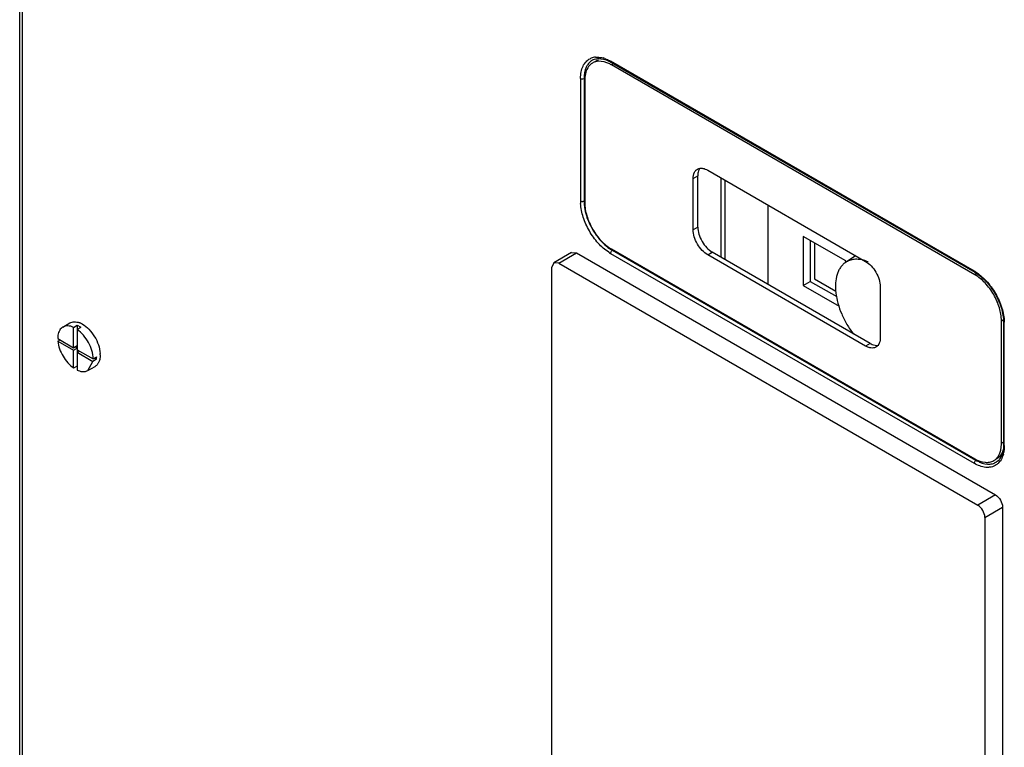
# Model space of a CAD drawing. Header units: millimetres. Extents: x 64 to 499, y 65 to 721.
# Tile 11 of 13: x 64 to 261, y 305 to 450. Entities that reach past the tile are written whole.
import ezdxf

# ---------------------------------------------------------------- set-up
doc = ezdxf.new("R2010")
doc.units = ezdxf.units.MM
doc.header["$LTSCALE"] = 51.146587
doc.layers.get('0').update_dxf_attribs({"linetype": 'CONTINUOUS'})

msp = doc.modelspace()

# ---------------------------------------------------------------- linework, layer by layer
at = {"color": 7, "linetype": 'Continuous'}
for p, q in [((64.36, 212.81), (64.36, 573.7)), ((64.95, 211.99), (64.95, 572.89)), ((254.91, 400.23), (182.33, 442.13)), ((182.43, 441.9), (255.01, 400)), ((182.47, 441.39), (182.89, 441.64)), ((255.05, 399.49), (182.47, 441.39)), ((176.32, 438.66), (176.32, 414.16)), ((177.02, 438.66), (177.02, 414.16)), ((177.17, 438.33), (177.17, 413.84)), ((198.8, 418.69), (199.72, 419.22)), ((198.8, 408.48), (198.8, 418.69)), ((199.72, 409.02), (199.72, 419.22)), ((201.7, 420.36), (233.24, 402.16)), ((204.3, 418.87), (204.3, 403.03)), ((205.17, 402.52), (205.17, 418.36)), ((213.69, 413.44), (213.69, 397.6)), ((199.72, 409.02), (198.8, 408.48)), ((220.77, 407.15), (220.77, 397.36)), ((229.25, 402.26), (220.77, 407.15)), ((222.18, 406.34), (222.18, 398.17)), ((223.03, 405.85), (223.03, 398.66)), ((174.51, 403.94), (170.98, 401.9)), ((171.98, 401.8), (175.51, 403.84)), ((174.51, 403.94), (175.51, 403.84)), ((175.51, 403.84), (259.15, 355.55)), ((182.33, 403.75), (254.91, 361.85)), ((182.47, 404.65), (255.05, 362.75)), ((182.68, 404.37), (255.26, 362.46)), ((201.7, 403.46), (202.62, 403.99)), ((233.24, 385.26), (201.7, 403.46)), ((234.16, 385.79), (202.62, 403.99)), ((229.18, 401.92), (231.2, 403.33)), ((170.98, 401.9), (170.56, 400.98)), ((170.56, 150.9), (170.56, 400.98)), ((171.98, 401.8), (170.98, 401.9)), ((171.98, 401.8), (255.61, 353.51)), ((229.25, 401.97), (229.25, 402.26)), ((255.37, 399.68), (255.05, 399.49)), ((220.77, 397.36), (222.18, 398.17)), ((220.77, 397.36), (227.93, 393.22)), ((222.18, 398.17), (227.47, 395.12)), ((223.03, 398.66), (227.29, 396.2)), ((236.14, 397.14), (236.14, 386.93)), ((72.98, 389.05), (74.4, 389.87)), ((75.13, 388.99), (75.84, 389.4)), ((75.84, 389.4), (75.84, 380.46)), ((260.35, 390.31), (260.67, 390.49)), ((260.35, 365.81), (260.35, 390.31)), ((260.77, 390.02), (260.77, 365.53)), ((260.92, 365.32), (260.92, 389.82)), ((75.13, 384.93), (75.13, 388.99)), ((76.54, 388.99), (75.84, 388.58)), ((71.95, 386.76), (75.13, 384.93)), ((71.98, 386.25), (72.41, 386.5)), ((71.98, 386.25), (75.13, 384.43)), ((75.13, 384.93), (75.84, 385.34)), ((234.16, 385.79), (233.24, 385.26)), ((75.13, 384.43), (75.84, 384.83)), ((75.13, 380.86), (75.13, 384.43)), ((75.84, 384.83), (75.4, 385.09)), ((75.84, 384.52), (79.02, 382.68)), ((75.84, 384.02), (76.27, 384.27)), ((75.84, 384.02), (78.99, 382.2)), ((77.98, 380.39), (78.99, 382.2)), ((79.7, 382.61), (78.99, 382.2)), ((79.02, 382.68), (79.73, 383.09)), ((79.7, 382.61), (79.29, 382.84)), ((75.84, 381.27), (75.13, 380.86)), ((77.98, 380.39), (79.4, 381.21)), ((260.77, 366.05), (260.35, 365.81)), ((259.15, 355.55), (255.61, 353.51)), ((257.03, 351.06), (260.56, 353.1)), ((260.56, 353.1), (260.56, 103.02)), ((257.03, 351.06), (257.03, 100.98))]:
    msp.add_line(p, q, dxfattribs=at)
for centre, radius, start, end in [((179.51, 440.06), 2.87, 111.4943, 116.5603), ((180.02, 440), 2.68, 120.0187, 127.3901), ((179.55, 439.95), 2.99, 103.3646, 111.4551), ((179.61, 439.71), 3.24, 95.1054, 103.3304), ((179.32, 437.41), 5.57, 70.5548, 74.3065), ((179.05, 435.47), 6.84, 59.9971, 61.2996), ((184.66, 414.17), 8.35, 180.0258, 183.0229), ((184.78, 414.17), 7.76, 180.0149, 182.2895), ((190.6, 415.47), 13.76, 204.1511, 215.8503), ((186.5, 410.98), 8.35, 236.9776, 239.9748), ((186.56, 411.08), 7.76, 237.7109, 239.9856), ((237.15, 401.07), 6.57, 158.7787, 160.6698), ((230.98, 395.53), 7.1, 71.4707, 72.6579), ((230.77, 394.93), 7.74, 67.2637, 71.4122), ((250.85, 393.19), 8.12, 58.5762, 59.9947), ((74, 385.43), 4.37, 59.8201, 65.1638), ((73.65, 384.82), 5.08, 55.2103, 59.8356), ((74.97, 386.42), 3.74, 65.5927, 69.6928), ((74.72, 385.87), 4.33, 60.2139, 65.5606), ((252.8, 389.82), 8.12, 0.0058, 1.4243), ((76.5, 386.76), 4.55, 178.3829, 180.0055), ((235.48, 386.91), 1.52, 277.7818, 284.6811), ((75.55, 383.5), 4.88, 0.028, 3.0776), ((253.51, 365.81), 6.84, 358.7008, 0.0035), ((255.33, 365.08), 5.57, 345.6953, 349.443), ((255.74, 361.78), 0.845, 141.1865, 158.8137), ((257.92, 364.39), 2.68, 292.6097, 299.981), ((257.46, 364.18), 3.24, 316.6706, 324.8987)]:
    msp.add_arc(centre, radius, start, end, dxfattribs=at)
for points, knots in [([(176.32, 438.66), (176.32, 439.11), (176.39, 439.96), (176.75, 441.12), (177.36, 442.05), (177.93, 442.48), (178.23, 442.63)], [0, 0, 0, 0, 0.290784, 0.549779, 0.781979, 1, 1, 1, 1]), ([(178.68, 442.32), (178.76, 442.37), (179.11, 442.54), (179.5, 442.63), (179.79, 442.65)], [0, 0, 0, 0, 0.240713, 1, 1, 1, 1]), ([(179.32, 442.93), (179.44, 442.94), (179.95, 442.96), (180.46, 442.88), (180.83, 442.77)], [0, 0, 0, 0, 0.237013, 1, 1, 1, 1]), ([(179.79, 442.65), (179.99, 442.66), (180.92, 442.63), (181.81, 442.26), (182.43, 441.9)], [0, 0, 0, 0, 0.217717, 1, 1, 1, 1]), ([(181.18, 442.66), (181.27, 442.63), (181.67, 442.48), (182.05, 442.29), (182.33, 442.13)], [0, 0, 0, 0, 0.240663, 1, 1, 1, 1]), ([(177.78, 441.49), (177.66, 441.31), (177.17, 440.44), (177.02, 439.42), (177.02, 438.66)], [0, 0, 0, 0, 0.224498, 1, 1, 1, 1]), ([(178.18, 441.35), (178.01, 441.18), (177.36, 440.31), (177.17, 439.17), (177.17, 438.33)], [0, 0, 0, 0, 0.221496, 1, 1, 1, 1]), ([(182.33, 441.47), (182.08, 441.61), (181.16, 442.04), (180.06, 442.21), (179.35, 442.02)], [0, 0, 0, 0, 0.284639, 1, 1, 1, 1]), ([(182.43, 441.9), (182.42, 441.91), (182.35, 441.97), (182.33, 442.06), (182.33, 442.13)], [0, 0, 0, 0, 0.220887, 1, 1, 1, 1]), ([(176.32, 438.66), (176.37, 438.63), (176.6, 438.55), (176.87, 438.57), (177.02, 438.66)], [0, 0, 0, 0, 0.240498, 1, 1, 1, 1]), ([(199.65, 420.57), (199.82, 420.67), (200.09, 420.75), (200.35, 420.76), (200.42, 420.76)], [0, 0, 0, 0, 0.738212, 1, 1, 1, 1]), ([(200.42, 420.76), (200.53, 420.76), (200.98, 420.72), (201.4, 420.54), (201.7, 420.36)], [0, 0, 0, 0, 0.227209, 1, 1, 1, 1]), ([(198.8, 418.69), (198.8, 418.77), (198.81, 419.07), (198.86, 419.36), (198.92, 419.57)], [0, 0, 0, 0, 0.264581, 1, 1, 1, 1]), ([(198.92, 419.57), (198.95, 419.65), (199.04, 419.93), (199.21, 420.19), (199.36, 420.34)], [0, 0, 0, 0, 0.268045, 1, 1, 1, 1]), ([(200.02, 420.53), (199.97, 420.44), (199.78, 420.03), (199.72, 419.57), (199.72, 419.22)], [0, 0, 0, 0, 0.227208, 1, 1, 1, 1]), ([(176.8, 414.09), (176.76, 414.08), (176.59, 414.07), (176.42, 414.1), (176.32, 414.16)], [0, 0, 0, 0, 0.263087, 1, 1, 1, 1]), ([(181.96, 403.98), (181.18, 404.48), (179.72, 405.79), (177.99, 408.19), (176.77, 410.89), (176.38, 412.8), (176.33, 413.73)], [0, 0, 0, 0, 0.239194, 0.499999, 0.760804, 1, 1, 1, 1]), ([(177.03, 413.86), (177.04, 413.53), (177.18, 412.15), (177.61, 410.81), (178.04, 409.84)], [0, 0, 0, 0, 0.233276, 1, 1, 1, 1]), ([(177.17, 413.84), (177.17, 412.97), (177.49, 411.13), (178.63, 408.56), (180.29, 406.28), (181.72, 405.09), (182.47, 404.65)], [0, 0, 0, 0, 0.237254, 0.500001, 0.762748, 1, 1, 1, 1]), ([(199.72, 409.02), (199.72, 408.54), (199.9, 407.54), (200.52, 406.13), (201.43, 404.89), (202.21, 404.23), (202.62, 403.99)], [0, 0, 0, 0, 0.237254, 0.500001, 0.762748, 1, 1, 1, 1]), ([(179.45, 407.41), (179.66, 407.11), (180.52, 406.02), (181.56, 405.07), (182.42, 404.52)], [0, 0, 0, 0, 0.26502, 1, 1, 1, 1]), ([(201.7, 403.46), (201.29, 403.7), (200.51, 404.36), (199.6, 405.6), (198.98, 407.01), (198.8, 408.01), (198.8, 408.48)], [0, 0, 0, 0, 0.237252, 0.499999, 0.762746, 1, 1, 1, 1]), ([(182.33, 403.75), (182.33, 403.81), (182.37, 404.05), (182.52, 404.27), (182.68, 404.37)], [0, 0, 0, 0, 0.240499, 1, 1, 1, 1]), ([(229.18, 401.92), (228.99, 401.79), (228.63, 401.48), (228.18, 400.93), (227.81, 400.28), (227.42, 399.26), (227.17, 397.78), (227.24, 395.83), (227.67, 393.75), (228.42, 391.62), (229.47, 389.56), (230.34, 388.26), (230.82, 387.65)], [0, 0, 0, 0, 0.043726, 0.088893, 0.136325, 0.186634, 0.297043, 0.421131, 0.557204, 0.701961, 0.851131, 1, 1, 1, 1]), ([(233.1, 402.31), (232.74, 402.42), (232.03, 402.58), (230.98, 402.6), (230.01, 402.39), (229.44, 402.1), (229.18, 401.92)], [0, 0, 0, 0, 0.276427, 0.530668, 0.768855, 1, 1, 1, 1]), ([(233.24, 402.16), (233.65, 401.92), (234.43, 401.26), (235.34, 400.02), (235.96, 398.61), (236.14, 397.61), (236.14, 397.14)], [0, 0, 0, 0, 0.237252, 0.499999, 0.762746, 1, 1, 1, 1]), ([(254.91, 400.23), (254.91, 400.2), (254.91, 400.12), (254.96, 400.03), (255.01, 400)], [0, 0, 0, 0, 0.293912, 1, 1, 1, 1]), ([(255.01, 400), (255.82, 399.53), (257.37, 398.22), (259.18, 395.75), (260.41, 392.95), (260.77, 390.96), (260.77, 390.02)], [0, 0, 0, 0, 0.236014, 0.499997, 0.763982, 1, 1, 1, 1]), ([(260.35, 390.31), (260.35, 391.18), (260.03, 393.01), (258.89, 395.59), (257.23, 397.86), (255.8, 399.06), (255.05, 399.49)], [0, 0, 0, 0, 0.237254, 0.500001, 0.762748, 1, 1, 1, 1]), ([(255.08, 400.12), (255.9, 399.62), (257.44, 398.29), (259.25, 395.8), (260.51, 392.98), (260.89, 390.97), (260.91, 390.02)], [0, 0, 0, 0, 0.238171, 0.499999, 0.761828, 1, 1, 1, 1]), ([(75.13, 388.99), (74.77, 389.16), (74.04, 389.38), (73.28, 389.22), (72.98, 389.05)], [0, 0, 0, 0, 0.54219, 1, 1, 1, 1]), ([(74.4, 389.87), (74.66, 390.02), (75.31, 390.18), (75.95, 390.04), (76.27, 389.92)], [0, 0, 0, 0, 0.464762, 1, 1, 1, 1]), ([(76.88, 389.63), (77.36, 389.36), (78.28, 388.6), (79.7, 386.72), (80.36, 384.94), (80.43, 383.76)], [0, 0, 0, 0, 0.235874, 0.4975, 1, 1, 1, 1]), ([(260.77, 390.02), (260.77, 390), (260.79, 389.91), (260.86, 389.85), (260.92, 389.82)], [0, 0, 0, 0, 0.220886, 1, 1, 1, 1]), ([(72.98, 389.05), (72.72, 388.9), (72.25, 388.41), (72.06, 387.78), (72, 387.43)], [0, 0, 0, 0, 0.464046, 1, 1, 1, 1]), ([(79.02, 382.68), (79.02, 383.81), (78.28, 386.08), (76.79, 387.92), (75.84, 388.58)], [0, 0, 0, 0, 0.493876, 1, 1, 1, 1]), ([(71.98, 386.25), (72.08, 385.19), (72.85, 383.14), (74.26, 381.47), (75.13, 380.86)], [0, 0, 0, 0, 0.501272, 1, 1, 1, 1]), ([(234.06, 384.92), (233.99, 384.94), (233.71, 385.02), (233.44, 385.14), (233.24, 385.26)], [0, 0, 0, 0, 0.235843, 1, 1, 1, 1]), ([(234.16, 385.79), (234.29, 385.71), (234.76, 385.47), (235.31, 385.36), (235.69, 385.41)], [0, 0, 0, 0, 0.281309, 1, 1, 1, 1]), ([(236.14, 386.93), (236.14, 386.76), (236.1, 386.18), (235.88, 385.58), (235.58, 385.28)], [0, 0, 0, 0, 0.286031, 1, 1, 1, 1]), ([(80.43, 383.5), (80.43, 383.44), (80.43, 383.19), (80.4, 382.95), (80.37, 382.77)], [0, 0, 0, 0, 0.258972, 1, 1, 1, 1]), ([(235.29, 385.05), (235.2, 385), (234.82, 384.83), (234.37, 384.85), (234.06, 384.92)], [0, 0, 0, 0, 0.235812, 1, 1, 1, 1]), ([(80.04, 381.85), (80, 381.78), (79.83, 381.53), (79.59, 381.32), (79.4, 381.21)], [0, 0, 0, 0, 0.260583, 1, 1, 1, 1]), ([(80.37, 382.77), (80.36, 382.71), (80.31, 382.49), (80.24, 382.26), (80.17, 382.11)], [0, 0, 0, 0, 0.261075, 1, 1, 1, 1]), ([(75.84, 380.46), (75.9, 380.43), (76.14, 380.32), (76.4, 380.25), (76.59, 380.21)], [0, 0, 0, 0, 0.261235, 1, 1, 1, 1]), ([(76.59, 380.21), (76.71, 380.18), (77.19, 380.12), (77.68, 380.22), (77.98, 380.39)], [0, 0, 0, 0, 0.272085, 1, 1, 1, 1]), ([(259.34, 362.79), (259.5, 362.96), (260.13, 363.78), (260.33, 364.86), (260.35, 365.66)], [0, 0, 0, 0, 0.222715, 1, 1, 1, 1]), ([(260.88, 365.43), (260.81, 364.85), (260.55, 363.79), (259.79, 362.95), (259.36, 362.7)], [0, 0, 0, 0, 0.540651, 1, 1, 1, 1]), ([(260.77, 365.53), (260.77, 365.19), (260.7, 364.07), (260.25, 362.9), (259.66, 362.36)], [0, 0, 0, 0, 0.29857, 1, 1, 1, 1]), ([(260.73, 363.7), (260.69, 363.57), (260.55, 363.08), (260.32, 362.62), (260.11, 362.31)], [0, 0, 0, 0, 0.264985, 1, 1, 1, 1]), ([(260.92, 365.32), (260.89, 365.33), (260.82, 365.38), (260.77, 365.46), (260.77, 365.53)], [0, 0, 0, 0, 0.293913, 1, 1, 1, 1]), ([(260.92, 365.32), (260.92, 365.21), (260.91, 364.79), (260.86, 364.36), (260.81, 364.06)], [0, 0, 0, 0, 0.259454, 1, 1, 1, 1]), ([(257.91, 361.05), (257.68, 361.02), (256.63, 361.04), (255.61, 361.44), (254.91, 361.85)], [0, 0, 0, 0, 0.224473, 1, 1, 1, 1]), ([(255.05, 362.75), (255.67, 362.39), (256.66, 362), (257.98, 362.03), (258.55, 362.24), (258.8, 362.38)], [0, 0, 0, 0, 0.54775, 0.781594, 1, 1, 1, 1]), ([(255.26, 362.46), (255.5, 362.33), (256.37, 361.88), (257.38, 361.64), (258.09, 361.71)], [0, 0, 0, 0, 0.27959, 1, 1, 1, 1]), ([(259.3, 361.52), (259, 361.32), (258.53, 361.13), (258.04, 361.06), (257.91, 361.05)], [0, 0, 0, 0, 0.741863, 1, 1, 1, 1]), ([(259.15, 355.55), (259.57, 355.31), (260.23, 354.54), (260.56, 353.59), (260.56, 353.1)], [0, 0, 0, 0, 0.499999, 1, 1, 1, 1]), ([(257.03, 351.06), (257.03, 351.55), (256.7, 352.5), (256.03, 353.27), (255.61, 353.51)], [0, 0, 0, 0, 0.500001, 1, 1, 1, 1])]:
    msp.add_open_spline(points, degree=3, knots=knots, dxfattribs=at)
for points in [[(179.29, 442.09), (179.48, 442.21), (179.7, 442.29), (179.92, 442.35)], [(178.4, 442.13), (178.16, 441.95), (177.95, 441.73), (177.78, 441.49)], [(178.72, 441.76), (178.52, 441.65), (178.34, 441.51), (178.18, 441.35)], [(179.35, 442.02), (179.13, 441.97), (178.92, 441.88), (178.72, 441.76)], [(200.16, 420.73), (200.11, 420.67), (200.06, 420.6), (200.02, 420.53)], [(199.36, 420.34), (199.45, 420.43), (199.55, 420.51), (199.65, 420.57)], [(177.02, 414.16), (176.96, 414.12), (176.88, 414.1), (176.8, 414.09)], [(177.16, 414.22), (177.11, 414.21), (177.07, 414.19), (177.02, 414.16)], [(182.68, 404.37), (182.72, 404.39), (182.76, 404.42), (182.8, 404.45)], [(72, 387.43), (71.97, 387.25), (71.96, 387.07), (71.95, 386.89)], [(235.58, 385.28), (235.5, 385.19), (235.4, 385.12), (235.29, 385.05)], [(79.7, 382.61), (79.72, 382.77), (79.73, 382.93), (79.73, 383.09)], [(80.17, 382.11), (80.13, 382.02), (80.09, 381.93), (80.04, 381.85)], [(254.95, 362.08), (254.93, 362.01), (254.91, 361.93), (254.91, 361.85)], [(255.26, 362.46), (255.19, 362.42), (255.13, 362.37), (255.08, 362.31)], [(258.09, 361.71), (258.38, 361.73), (258.68, 361.8), (258.95, 361.91)], [(258.8, 362.38), (258.99, 362.49), (259.18, 362.63), (259.34, 362.79)], [(259.66, 362.36), (259.54, 362.25), (259.4, 362.15), (259.26, 362.07)], [(259.82, 361.95), (259.66, 361.79), (259.49, 361.64), (259.3, 361.52)]]:
    msp.add_open_spline(points, degree=3, dxfattribs=at)

doc.saveas('drawing.dxf')
